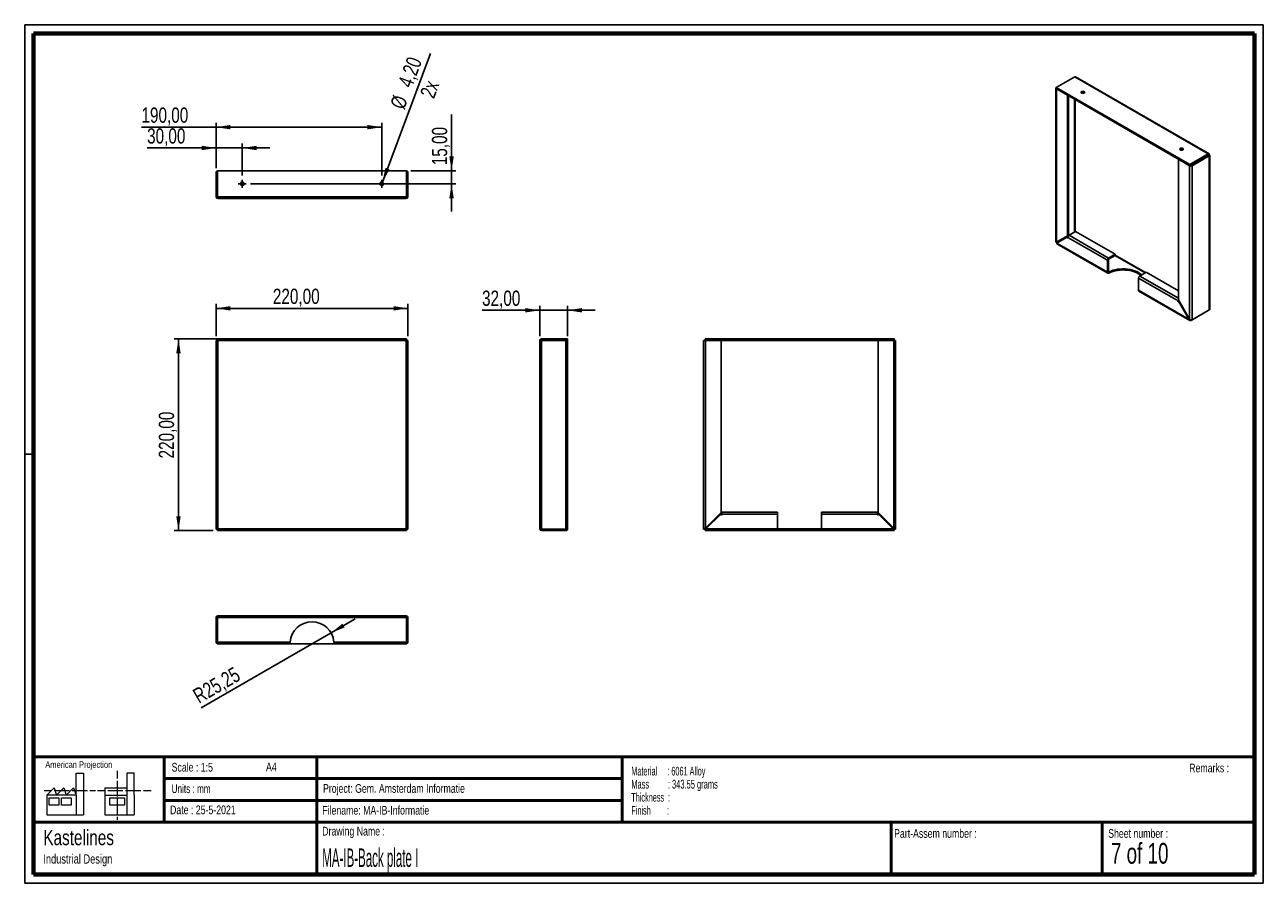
# Paper-space layout 'Sheet6' of a CAD drawing. Header units: millimetres. Extents: x 7 to 291, y 7 to 204.
import ezdxf

# ---------------------------------------------------------------- set-up
doc = ezdxf.new("R2010")
doc.units = ezdxf.units.MM
for name, color, linetype in [('BORDERS', 7, 'Continuous'), ('DRAWING', 7, 'Continuous'), ('TEXT_SHEET_FORMAT', 7, 'Continuous')]:
    doc.layers.add(name, color=color, linetype=linetype)
doc.styles.add('SLDTEXTSTYLE0', font='TXT', dxfattribs={"width": 0.7})
doc.styles.add('SLDTEXTSTYLE1', font='TXT', dxfattribs={"width": 0.75})
doc.styles.add('SLDTEXTSTYLE2', font='TXT', dxfattribs={"width": 0.678571})
doc.styles.add('SLDTEXTSTYLE5', font='TXT', dxfattribs={"width": 0.605})
doc.styles.add('SLDTEXTSTYLE6', font='TXT', dxfattribs={"width": 0.549})
doc.styles.add('SLDTEXTSTYLE7', font='TXT', dxfattribs={"width": 0.467045})
doc.styles.add('SLDTEXTSTYLE8', font='TXT', dxfattribs={"width": 0.562222})
doc.dimstyles.new('SLDDIMSTYLE13', dxfattribs={"dimtxt": 3.5, "dimasz": 3.302, "dimexe": 0, "dimexo": 0.0625, "dimgap": 0.875, "dimtad": 1, "dimlfac": 5, "dimrnd": 1e-09, "dimzin": 12, "dimdsep": 46, "dimtxsty": 'SLDTEXTSTYLE1', "dimsah": 1, "dimcen": 0.09, "dimadec": 0, "dimazin": 3, "dimtfac": 1, "dimtmove": 0, "dimatfit": 0, "dimfxl": 1, "dimfrac": 2, "dimtolj": 1, "dimtzin": 12, "dimarcsym": 0})
doc.dimstyles.new('SLDDIMSTYLE14', dxfattribs={"dimtxt": 3.5, "dimasz": 3.302, "dimexe": 0, "dimexo": 0.0625, "dimgap": 0.875, "dimtad": 1, "dimlfac": 5, "dimrnd": 1e-09, "dimzin": 12, "dimdsep": 46, "dimtxsty": 'SLDTEXTSTYLE1', "dimblk1": 'NONE', "dimsah": 1, "dimcen": 0, "dimadec": 0, "dimazin": 3, "dimtfac": 1, "dimtmove": 0, "dimatfit": 3, "dimldrblk": 'NONE', "dimfxl": 1, "dimfrac": 2, "dimtolj": 1, "dimtzin": 12, "dimarcsym": 0})
doc.dimstyles.new('SLDDIMSTYLE15', dxfattribs={"dimtxt": 3.5, "dimasz": 3.302, "dimexe": 0, "dimexo": 0.0625, "dimgap": 0.875, "dimtad": 1, "dimlfac": 5, "dimrnd": 1e-09, "dimzin": 12, "dimdsep": 46, "dimtxsty": 'SLDTEXTSTYLE1', "dimsah": 1, "dimcen": 0, "dimadec": 0, "dimazin": 3, "dimtfac": 1, "dimtofl": 0, "dimtmove": 1, "dimatfit": 3, "dimfxl": 1, "dimfrac": 2, "dimtolj": 1, "dimtzin": 12, "dimarcsym": 0})
doc.dimstyles.new('SLDDIMSTYLE8', dxfattribs={"dimtxt": 3.5, "dimasz": 3.302, "dimexe": 0, "dimexo": 0.0625, "dimgap": 0.875, "dimtad": 1, "dimlfac": 5, "dimrnd": 1e-09, "dimzin": 12, "dimdsep": 46, "dimtxsty": 'SLDTEXTSTYLE1', "dimsah": 1, "dimcen": 0.09, "dimadec": 0, "dimazin": 3, "dimtfac": 1, "dimtofl": 0, "dimtmove": 0, "dimatfit": 3, "dimfxl": 1, "dimfrac": 2, "dimtolj": 1, "dimtzin": 12, "dimarcsym": 0})

# ---------------------------------------------------------------- blocks, each defined once
blk = doc.blocks.new('SW_NOTE_0_20')
at = {"layer": 'TEXT_SHEET_FORMAT', "color": 0, "char_height": 2, "attachment_point": 1}
for s, insert, style in [('Material     : 6061 Alloy', (0, 2.58), 'SLDTEXTSTYLE5'), ('Mass         : 343.55 grams', (0, -0.42), 'SLDTEXTSTYLE8'), ('Thickness  :', (0, -3.42), 'SLDTEXTSTYLE5'), ('Finish        :', (0, -6.42), 'SLDTEXTSTYLE6')]:
    blk.add_mtext(s, dxfattribs=dict(at, insert=insert, style=style))
blk = doc.blocks.new('SW_NOTE_0_21')
at = {"layer": 'DRAWING', "color": 0, "attachment_point": 1, "style": 'SLDTEXTSTYLE1'}
for s, insert, char_height in [('Kastelines', (0, 4.51), 3.5), ('Industrial Design', (0, -1.09), 2.1167)]:
    blk.add_mtext(s, dxfattribs=dict(at, insert=insert, char_height=char_height))
blk = doc.blocks.new('_D_37')
at = {"layer": 'DRAWING', "color": 7}
for p, q in [((55.02, 131.7), (40.82, 131.7)), ((41.82, 87.7), (41.82, 131.7)), ((49.78, 87.7), (40.82, 87.7))]:
    blk.add_line(p, q, dxfattribs=at)
for points in [[(41.82, 131.7), (41.31, 128.4), (42.32, 128.4)], [(41.82, 87.7), (42.32, 91), (41.31, 91)]]:
    blk.add_solid(points, dxfattribs=at)
at = {"layer": 'DRAWING', "color": 7, "insert": (37.3, 104.27), "char_height": 3.5, "attachment_point": 1, "rotation": 90, "style": 'SLDTEXTSTYLE1'}
blk.add_mtext('220,00', dxfattribs=at)
blk = doc.blocks.new('_D_38')
at = {"layer": 'DRAWING', "color": 7}
for p, q in [((50.44, 132.36), (50.44, 139.71)), ((94.44, 132.36), (94.44, 139.71)), ((50.44, 138.71), (94.44, 138.71))]:
    blk.add_line(p, q, dxfattribs=at)
for points in [[(50.44, 138.71), (53.74, 138.2), (53.74, 139.22)], [(94.44, 138.71), (91.14, 139.22), (91.14, 138.2)]]:
    blk.add_solid(points, dxfattribs=at)
at = {"layer": 'DRAWING', "color": 7, "insert": (63.46, 143.22), "char_height": 3.5, "attachment_point": 1, "style": 'SLDTEXTSTYLE1'}
blk.add_mtext('220,00', dxfattribs=at)
blk = doc.blocks.new('_D_39')
at = {"layer": 'DRAWING', "color": 7}
for p, q in [((124.65, 132.3), (124.65, 139.26)), ((131.05, 132.36), (131.05, 139.26)), ((124.65, 138.26), (111.43, 138.26)), ((124.65, 138.26), (131.05, 138.26)), ((131.05, 138.26), (137.4, 138.26))]:
    blk.add_line(p, q, dxfattribs=at)
for points in [[(124.65, 138.26), (121.34, 138.77), (121.34, 137.76)], [(131.05, 138.26), (134.35, 137.76), (134.35, 138.77)]]:
    blk.add_solid(points, dxfattribs=at)
at = {"layer": 'DRAWING', "color": 7, "insert": (111.43, 142.78), "char_height": 3.5, "attachment_point": 1, "style": 'SLDTEXTSTYLE1'}
blk.add_mtext('32,00', dxfattribs=at)
blk = doc.blocks.new('_D_40')
at = {"layer": 'DRAWING', "color": 7}
for p, q in [((50.44, 170.88), (50.44, 176.51)), ((56.44, 169.2), (56.44, 176.51)), ((50.44, 175.51), (34.62, 175.51)), ((56.44, 175.51), (50.44, 175.51)), ((56.44, 175.51), (62.79, 175.51))]:
    blk.add_line(p, q, dxfattribs=at)
for points in [[(50.44, 175.51), (47.14, 176.01), (47.14, 175)], [(56.44, 175.51), (59.74, 175), (59.74, 176.01)]]:
    blk.add_solid(points, dxfattribs=at)
at = {"layer": 'DRAWING', "color": 7, "insert": (34.62, 180.02), "char_height": 3.5, "attachment_point": 1, "style": 'SLDTEXTSTYLE1'}
blk.add_mtext('30,00', dxfattribs=at)
blk = doc.blocks.new('_D_41')
at = {"layer": 'DRAWING', "color": 7}
for p, q in [((50.44, 180.28), (33.33, 180.28)), ((50.44, 170.88), (50.44, 181.28)), ((50.44, 180.28), (88.44, 180.28)), ((88.44, 169.2), (88.44, 181.28))]:
    blk.add_line(p, q, dxfattribs=at)
for points in [[(50.44, 180.28), (53.74, 179.78), (53.74, 180.79)], [(88.44, 180.28), (85.14, 180.79), (85.14, 179.78)]]:
    blk.add_solid(points, dxfattribs=at)
at = {"layer": 'DRAWING', "color": 7, "insert": (33.33, 184.8), "char_height": 3.5, "attachment_point": 1, "style": 'SLDTEXTSTYLE1'}
blk.add_mtext('190,00', dxfattribs=at)
blk = doc.blocks.new('_D_42')
at = {"layer": 'DRAWING', "color": 7}
for p, q in [((104.44, 170.28), (104.44, 183.19)), ((95.11, 170.28), (105.44, 170.28)), ((104.44, 167.28), (104.44, 170.28)), ((58.36, 167.28), (105.44, 167.28)), ((104.44, 167.28), (104.44, 160.93))]:
    blk.add_line(p, q, dxfattribs=at)
for points in [[(104.44, 170.28), (104.95, 173.59), (103.93, 173.59)], [(104.44, 167.28), (103.93, 163.98), (104.95, 163.98)]]:
    blk.add_solid(points, dxfattribs=at)
at = {"layer": 'DRAWING', "color": 7, "insert": (99.93, 171.55), "char_height": 3.5, "attachment_point": 1, "rotation": 90, "style": 'SLDTEXTSTYLE1'}
blk.add_mtext('15,00', dxfattribs=at)
blk = doc.blocks.new('_D_43')
at = {"layer": 'DRAWING', "color": 7}
for q in [(99.62, 197.16), (88.29, 166.89)]:
    blk.add_line((88.59, 167.68), q, dxfattribs=at)
blk.add_solid([(88.59, 167.68), (90.22, 170.59), (89.27, 170.95)], dxfattribs=at)
at = {"layer": 'DRAWING', "color": 7, "char_height": 3.5, "attachment_point": 1, "rotation": 69.4815, "style": 'SLDTEXTSTYLE1'}
for s, insert in [('4,20', (92.05, 190.33)), ('2x', (97.12, 187.87)), ('%%c', (90.25, 185.36))]:
    blk.add_mtext(s, dxfattribs=dict(at, insert=insert))
blk = doc.blocks.new('_None')
blk = doc.blocks.new('SW_CENTERMARKSYMBOL_21')
at = {"layer": 'DRAWING', "color": 0}
for p, q in [((-0.5, 0), (-0.92, 0)), ((0, 0), (-0.5, 0)), ((0, 0.5), (0, 0.92)), ((0, 0), (0, 0.5)), ((0, 0), (0, -0.5)), ((0, 0), (0.5, 0)), ((0.5, 0), (0.92, 0)), ((0, -0.5), (0, -0.92))]:
    blk.add_line(p, q, dxfattribs=at)
blk = doc.blocks.new('SW_CENTERMARKSYMBOL_22')
at = {"layer": 'DRAWING', "color": 0}
for p, q in [((-0.5, 0), (-0.92, 0)), ((0, 0), (-0.5, 0)), ((0, 0.5), (0, 0.92)), ((0, 0), (0, 0.5)), ((0, 0), (0, -0.5)), ((0, 0), (0.5, 0)), ((0.5, 0), (0.92, 0)), ((0, -0.5), (0, -0.92))]:
    blk.add_line(p, q, dxfattribs=at)
blk = doc.blocks.new('_D_44')
at = {"layer": 'DRAWING', "color": 7}
for q in [(82.31, 67.43), (47.02, 47.03)]:
    blk.add_line((76.82, 64.26), q, dxfattribs=at)
blk.add_solid([(76.82, 64.26), (79.93, 65.47), (79.42, 66.35)], dxfattribs=at)
at = {"layer": 'DRAWING', "color": 7, "insert": (44.76, 50.94), "char_height": 3.5, "attachment_point": 1, "rotation": 30, "style": 'SLDTEXTSTYLE1'}
blk.add_mtext('R25,25', dxfattribs=at)

psp = doc.layouts.new('Sheet6')

# ---------------------------------------------------------------- linework, layer by layer
at = {"color": 7, "linetype": 'Continuous', "lineweight": 25}
for p, q in [((243.0886, 189.3691), (247.3312, 191.8184)), ((247.3312, 191.8184), (277.9697, 174.1312)), ((278.1563, 174.1587), (247.5446, 191.8304)), ((243.0171, 189.2322), (243.0171, 153.9362)), ((243.0886, 189.3691), (273.727, 171.6819)), ((243.0886, 189.3691), (243.0886, 189.1242)), ((243.0886, 189.1242), (273.727, 171.437)), ((243.1593, 189.0834), (243.1343, 189.0689)), ((243.1343, 153.857), (243.1343, 189.0689)), ((245.6799, 187.5994), (243.1343, 189.0689)), ((245.6799, 187.5994), (245.7049, 187.6138)), ((245.6799, 155.3271), (245.6799, 187.5994)), ((245.892, 155.4495), (245.892, 187.5058)), ((247.3062, 156.1983), (247.3062, 186.6894)), ((247.4477, 156.2799), (247.4477, 186.6077)), ((277.9697, 174.1312), (273.727, 171.6819)), ((277.9697, 173.8862), (273.727, 171.437)), ((274.0349, 171.557), (277.9947, 173.8429)), ((274.247, 171.4345), (278.2068, 173.7204)), ((277.9697, 174.1312), (277.9697, 173.8862)), ((277.9697, 173.8862), (277.9947, 173.8718)), ((278.2068, 173.9942), (277.9947, 173.8718)), ((277.9947, 173.8718), (277.9947, 173.8429)), ((278.2068, 173.7204), (277.9947, 173.8429)), ((278.2068, 173.7204), (278.2068, 138.3403)), ((278.324, 138.5191), (278.324, 173.8683)), ((271.1357, 172.904), (271.1607, 172.9185)), ((271.1357, 172.904), (271.1357, 140.6317)), ((273.6813, 171.4345), (271.1357, 172.904)), ((273.7063, 171.4489), (273.6813, 171.4345)), ((273.6813, 171.4345), (273.6813, 136.2226)), ((273.727, 171.6819), (273.727, 171.437)), ((274.0349, 171.557), (274.247, 171.4345)), ((274.247, 171.4345), (274.247, 136.0544)), ((50.7417, 169.8834), (50.4417, 169.8834)), ((50.4417, 169.8834), (50.4417, 164.2834)), ((50.7417, 169.8834), (50.7417, 164.2834)), ((50.777, 164.2834), (50.777, 170.2834)), ((94.1063, 170.2834), (50.777, 170.2834)), ((94.1063, 170.2834), (94.1063, 164.2834)), ((94.1417, 169.8834), (94.4417, 169.8834)), ((94.1417, 164.2834), (94.1417, 169.8834)), ((94.4417, 164.2834), (94.4417, 169.8834)), ((50.4417, 164.2834), (50.7417, 164.2834)), ((94.1063, 164.2834), (50.777, 164.2834)), ((94.0417, 163.8834), (50.8417, 163.8834)), ((94.4417, 164.2834), (94.1417, 164.2834)), ((246.0627, 155.4804), (247.5477, 156.3377)), ((247.5477, 156.3377), (256.6047, 151.1092)), ((245.6799, 155.3271), (243.1343, 153.857)), ((243.1343, 153.857), (243.3464, 153.9795)), ((243.2343, 153.6838), (245.6738, 155.0926)), ((254.8369, 146.9858), (243.2343, 153.6838)), ((243.2443, 153.5428), (254.9209, 146.802)), ((243.3464, 153.8929), (243.3096, 153.9141)), ((245.892, 155.4495), (243.3464, 153.9795)), ((243.3464, 153.8929), (245.9665, 155.4054)), ((243.3464, 153.8929), (243.3464, 153.9795)), ((245.8801, 155.2978), (243.3714, 153.8496)), ((243.4464, 153.8063), (243.3714, 153.8496)), ((243.3714, 153.8496), (243.3714, 153.8071)), ((245.8178, 155.1757), (245.6738, 155.0926)), ((245.6738, 155.0926), (245.6738, 154.9293)), ((245.7799, 154.9905), (245.6738, 154.9293)), ((245.892, 155.4495), (245.6799, 155.3271)), ((254.8369, 149.762), (245.7799, 154.9905)), ((245.7799, 154.8681), (245.7799, 154.9905)), ((246.0627, 155.4804), (255.1198, 150.2519)), ((256.6047, 151.1092), (255.1198, 150.2519)), ((256.6047, 150.8642), (255.1198, 150.007)), ((263.4632, 146.8228), (256.5336, 150.8231)), ((256.6047, 151.1092), (256.6047, 150.8642)), ((263.6046, 146.9044), (256.6047, 150.9454)), ((255.0491, 149.8845), (254.8369, 149.762)), ((254.8369, 146.9858), (254.8369, 149.762)), ((255.0491, 147.1083), (255.0491, 149.8845)), ((255.1198, 150.007), (255.1198, 150.2519)), ((254.8369, 146.9858), (255.0491, 147.1083)), ((255.131, 147.0609), (255.0491, 147.1082)), ((255.131, 147.0609), (255.131, 146.816)), ((261.9787, 145.6392), (261.9787, 142.8629)), ((271.0357, 140.4107), (261.9787, 145.6392)), ((262.2615, 146.1291), (263.7465, 146.9863)), ((271.1357, 141.0061), (262.2615, 146.1291)), ((263.7465, 146.9863), (271.1357, 142.7206)), ((273.5813, 136.1649), (261.9787, 142.8629)), ((262.0605, 142.6804), (273.737, 135.9397)), ((271.2065, 140.5092), (271.0357, 140.4107)), ((271.0357, 140.4107), (271.0357, 140.2882)), ((271.1418, 140.3494), (271.0357, 140.2882)), ((273.6813, 136.2226), (271.1357, 140.6317)), ((271.2418, 140.448), (271.1418, 140.3903)), ((271.1418, 140.3903), (273.5813, 136.1649)), ((271.1418, 140.2269), (271.1418, 140.3903)), ((274.0099, 135.9174), (277.9697, 138.2034)), ((278.2068, 138.3403), (274.247, 136.0544)), ((277.9697, 138.2034), (277.9697, 138.2034)), ((273.5813, 136.1649), (273.6813, 136.2226)), ((274.0099, 136.0608), (274.0099, 135.9174)), ((50.4417, 131.3642), (50.4417, 88.0349)), ((50.4417, 131.3642), (50.8417, 131.2995)), ((50.4417, 131.3642), (50.7417, 131.3642)), ((50.7417, 131.3642), (50.8417, 131.2995)), ((50.7999, 131.3642), (50.7417, 131.3642)), ((50.8417, 131.2995), (50.777, 131.6995)), ((94.1063, 131.6995), (50.777, 131.6995)), ((50.777, 131.6995), (50.777, 131.3995)), ((50.8417, 131.2995), (50.777, 131.3995)), ((94.0417, 131.2995), (50.8417, 131.2995)), ((50.8417, 131.2995), (50.8417, 88.0995)), ((94.1063, 131.6995), (94.0417, 131.2995)), ((94.1063, 131.3995), (94.0417, 131.2995)), ((94.0417, 131.2995), (94.1417, 131.3642)), ((94.0417, 131.2995), (94.4417, 131.3642)), ((94.0417, 88.0995), (94.0417, 131.2995)), ((94.1417, 131.3642), (94.0835, 131.3642)), ((94.1063, 131.6995), (94.1063, 131.3995)), ((94.4417, 131.3642), (94.1417, 131.3642)), ((94.4417, 88.0349), (94.4417, 131.3642)), ((124.6468, 88.0995), (124.6468, 131.2995)), ((125.0468, 131.6995), (125.0468, 131.3995)), ((131.0468, 131.6995), (125.0468, 131.6995)), ((131.0468, 131.3995), (125.0468, 131.3995)), ((125.0468, 88.0349), (125.0468, 131.3642)), ((125.0468, 131.3642), (130.6468, 131.3642)), ((130.6468, 88.0349), (130.6468, 131.3642)), ((130.6468, 131.3642), (131.0468, 131.3642)), ((131.0468, 131.6995), (131.0468, 131.3995)), ((131.0468, 88.241), (131.0468, 131.3642)), ((162.2412, 88.0349), (162.2412, 131.3642)), ((162.2412, 131.3642), (162.6412, 131.3642)), ((162.5766, 131.6995), (162.5766, 131.3995)), ((162.5766, 131.6995), (205.9059, 131.6995)), ((162.5766, 131.3995), (205.9059, 131.3995)), ((162.5766, 131.3995), (162.5994, 131.3642)), ((162.6412, 88.241), (162.6412, 131.3642)), ((166.2412, 131.3642), (162.6412, 131.3642)), ((166.2412, 91.841), (166.2412, 131.3642)), ((166.2412, 131.2995), (202.2412, 131.2995)), ((202.2412, 131.3642), (202.2412, 91.841)), ((205.8412, 131.3642), (202.2412, 131.3642)), ((205.8412, 131.3642), (205.8412, 88.241)), ((205.8412, 131.3642), (206.2412, 131.3642)), ((205.883, 131.3642), (205.9059, 131.3995)), ((205.9059, 131.6995), (205.9059, 131.3995)), ((206.2412, 131.3642), (206.2412, 88.0349)), ((166.2412, 91.841), (162.6412, 88.241)), ((162.7826, 88.0995), (166.2326, 91.5495)), ((166.2326, 91.5495), (166.2326, 91.3495)), ((166.3826, 91.4995), (166.3826, 91.8995)), ((166.3826, 91.8995), (179.1912, 91.8995)), ((166.3826, 91.3495), (166.3826, 91.4995)), ((179.1912, 91.4995), (166.3826, 91.4995)), ((179.1912, 91.8995), (179.1912, 91.4995)), ((179.1912, 88.0995), (179.1912, 91.4995)), ((189.2912, 91.4995), (189.2912, 91.8995)), ((202.0998, 91.8995), (189.2912, 91.8995)), ((189.2912, 91.4995), (189.2912, 88.0995)), ((202.0998, 91.4995), (189.2912, 91.4995)), ((202.0998, 91.8995), (202.0998, 91.4995)), ((202.0998, 91.4995), (202.0998, 91.3495)), ((205.8412, 88.241), (202.2412, 91.841)), ((202.2498, 91.5495), (205.6998, 88.0995)), ((202.2498, 91.3495), (202.2498, 91.5495)), ((50.8417, 88.0995), (50.4417, 88.0349)), ((50.8417, 88.0995), (50.7417, 88.0349)), ((50.777, 87.9995), (50.8417, 88.0995)), ((50.777, 87.6995), (50.8417, 88.0995)), ((50.8417, 88.0995), (94.0417, 88.0995)), ((94.0417, 88.0995), (94.1063, 87.9995)), ((94.0417, 88.0995), (94.1063, 87.6995)), ((94.1417, 88.0349), (94.0417, 88.0995)), ((94.4417, 88.0349), (94.0417, 88.0995)), ((131.0468, 88.0995), (130.836, 88.0995)), ((131.0468, 88.0995), (131.0468, 88.241)), ((162.5412, 88.0349), (162.6412, 88.0995)), ((162.6412, 88.0995), (162.5766, 87.9995)), ((162.6412, 88.0995), (162.6412, 88.241)), ((162.7826, 88.0995), (162.6412, 88.0995)), ((179.1912, 88.0995), (162.7826, 88.0995)), ((189.2912, 88.0995), (179.1912, 88.0995)), ((205.6998, 88.0995), (189.2912, 88.0995)), ((205.8412, 88.0995), (205.6998, 88.0995)), ((205.8412, 88.241), (205.8412, 88.0995)), ((205.9059, 87.9995), (205.8412, 88.0995)), ((205.8412, 88.0995), (205.9412, 88.0349)), ((50.4417, 88.0349), (50.7417, 88.0349)), ((50.777, 87.6995), (50.777, 87.9995)), ((50.777, 87.6995), (94.1063, 87.6995)), ((94.1063, 87.6995), (94.1063, 87.9995)), ((94.4417, 88.0349), (94.1417, 88.0349)), ((130.6468, 88.0349), (125.0468, 88.0349)), ((125.0468, 87.6995), (125.0468, 87.9995)), ((125.0468, 87.9995), (130.6468, 87.9995)), ((125.0468, 87.6995), (130.6468, 87.6995)), ((130.6468, 87.9995), (130.6468, 87.6995)), ((162.5412, 88.0349), (162.2412, 88.0349)), ((162.5766, 87.9995), (162.5766, 87.6995)), ((179.2071, 87.6995), (162.5766, 87.6995)), ((179.2071, 87.9995), (179.2071, 87.6995)), ((189.2754, 87.9995), (179.2071, 87.9995)), ((189.2754, 87.6995), (179.2071, 87.6995)), ((189.2754, 87.9995), (189.2754, 87.6995)), ((205.9059, 87.6995), (189.2754, 87.6995)), ((205.9059, 87.9995), (205.9059, 87.6995)), ((205.9412, 88.0349), (206.2412, 88.0349)), ((50.4417, 67.7303), (50.7417, 67.7303)), ((50.4417, 67.7303), (50.4417, 62.1303)), ((50.7417, 67.7303), (50.7417, 62.1303)), ((50.777, 62.1303), (50.777, 67.7303)), ((50.777, 67.7303), (94.1063, 67.7303)), ((50.8417, 68.1303), (94.0417, 68.1303)), ((94.1063, 67.7303), (94.1063, 62.1303)), ((94.4417, 67.7303), (94.1417, 67.7303)), ((94.1417, 62.1303), (94.1417, 67.7303)), ((94.4417, 62.1303), (94.4417, 67.7303)), ((50.7417, 62.1303), (50.4417, 62.1303)), ((50.777, 62.1303), (67.4076, 62.1303)), ((50.8417, 61.7303), (50.777, 61.7303)), ((50.8417, 61.7303), (50.8417, 61.9411)), ((50.8417, 61.7303), (50.9831, 61.7303)), ((50.9831, 61.7303), (67.3917, 61.7303)), ((77.4917, 61.7303), (67.3917, 61.7303)), ((77.4758, 62.1303), (94.1063, 62.1303)), ((77.4917, 61.7303), (93.9003, 61.7303)), ((93.9003, 61.7303), (94.0417, 61.7303)), ((94.0417, 61.7303), (94.0417, 61.9439)), ((94.1063, 61.7303), (94.0417, 61.7303)), ((94.1417, 62.1303), (94.4417, 62.1303))]:
    psp.add_line(p, q, dxfattribs=at)
at = {"color": 7, "linetype": 'Continuous', "lineweight": 25, "flags": 128}
for points in [[(243.0886, 189.3639), (243.0846, 189.3605), (243.0476, 189.3206), (243.0248, 189.2773), (243.0171, 189.2322), (243.0248, 189.1872), (243.0476, 189.1438), (243.0846, 189.1039), (243.1343, 189.0689)], [(248.9184, 188.11), (249.0547, 188.0574), (249.2154, 188.039), (249.3762, 188.0574), (249.5124, 188.11), (249.6035, 188.1886), (249.6354, 188.2814), (249.6035, 188.3742), (249.5124, 188.4529), (249.3762, 188.5054), (249.2154, 188.5239), (249.0547, 188.5054), (248.9184, 188.4529), (248.8274, 188.3742), (248.7954, 188.2814), (248.8274, 188.1886), (248.9184, 188.11)], [(272.1398, 175.3903), (272.0036, 175.4429), (271.8428, 175.4614), (271.6821, 175.4429), (271.5459, 175.3903), (271.4548, 175.3117), (271.4228, 175.2189), (271.4548, 175.1261), (271.5459, 175.0474), (271.6821, 174.9949), (271.8428, 174.9764), (272.0036, 174.9949), (272.1398, 175.0474), (272.2309, 175.1261), (272.2628, 175.2189), (272.2309, 175.3117), (272.1398, 175.3903)], [(245.6738, 154.9293), (245.6779, 154.9035), (245.6894, 154.877), (245.7066, 154.8538), (245.7269, 154.8374), (245.7472, 154.8304), (245.7644, 154.8337), (245.7759, 154.847), (245.7799, 154.8681)], [(262.6977, 146.3809), (262.6973, 146.3812), (262.364, 146.6546), (261.9787, 146.9041), (261.5464, 147.1266), (261.0729, 147.319), (260.5643, 147.4788), (260.0274, 147.604), (259.4691, 147.6929), (258.897, 147.7443), (258.3183, 147.7576), (257.7409, 147.7325), (257.1722, 147.6694), (256.6198, 147.5692), (256.0909, 147.4331), (255.5924, 147.2629), (255.131, 147.0609)], [(262.5284, 146.2831), (262.364, 146.4096), (261.9787, 146.6592), (261.5464, 146.8816), (261.0729, 147.074), (260.5643, 147.2339), (260.0274, 147.3591), (259.4691, 147.4479), (258.897, 147.4993), (258.3183, 147.5126), (257.7409, 147.4875), (257.1722, 147.4244), (256.6198, 147.3242), (256.0909, 147.1881), (255.5924, 147.018), (255.131, 146.816)], [(271.0357, 140.2882), (271.0398, 140.2624), (271.0513, 140.2359), (271.0685, 140.2127), (271.0888, 140.1963), (271.1091, 140.1893), (271.1263, 140.1926), (271.1378, 140.2058), (271.1418, 140.2269)]]:
    psp.add_lwpolyline(points, dxfattribs=at)
at = {"color": 7, "linetype": 'Continuous', "lineweight": 25}
for centre in [(56.4417, 167.2834), (88.4417, 167.2834)]:
    psp.add_circle(centre, 0.42, dxfattribs=at)
for centre, radius, start, end in [((249.2154, 187.7188), 0.5702, 50.530051, 129.469949), ((271.8428, 174.6562), 0.5702, 50.530051, 129.469949), ((273.9642, 171.9804), 0.6148, 242.609672, 297.390328), ((273.9637, 171.6947), 0.155, 252.562062, 297.316333), ((50.8417, 169.8834), 0.4, 99.300455, 180), ((50.8417, 169.8834), 0.1, 130.274224, 180), ((94.0417, 169.8834), 0.4, 0, 80.699545), ((94.0417, 169.8834), 0.1, 0, 49.725776), ((50.8417, 164.2834), 0.4, 180, 270), ((50.8417, 164.2834), 0.1, 180, 230.635108), ((94.0417, 164.2834), 0.4, 270, 0), ((94.0417, 164.2834), 0.1, 309.364892, 0), ((246.394, 154.9626), 0.6147, 122.605478, 177.394522), ((255.451, 149.7341), 0.6147, 122.605478, 177.394522), ((255.2026, 149.8775), 0.1537, 122.605478, 177.394522), ((262.5928, 145.6112), 0.6147, 122.605478, 177.394522), ((271.6272, 140.3877), 0.5919, 146.128552, 177.778793), ((125.0468, 131.2995), 0.4, 90, 180), ((125.0468, 131.2995), 0.1, 90, 140.635108), ((166.3076, 91.3495), 0.075, 180, 0), ((202.1748, 91.3495), 0.075, 180, 0), ((125.0468, 88.0995), 0.4, 180, 270), ((125.0468, 88.0995), 0.1, 219.364892, 270), ((50.8417, 67.7303), 0.4, 90, 180), ((50.8417, 67.7303), 0.1, 129.364892, 180), ((72.4417, 61.7303), 5.05, 4.543038, 175.456962), ((94.0417, 67.7303), 0.4, 360, 90), ((94.0417, 67.7303), 0.1, 360, 50.635108)]:
    psp.add_arc(centre, radius, start, end, dxfattribs=at)
for centre, major_axis, ratio, start_param, end_param in [((247.3769, 191.4654), (0.1411, 0.3776), 0.66035732, 6.17302891, 6.95834581), ((277.924, 173.8309), (0.2416, 0.3216), 0.47866044, 5.55577573, 7.12657206), ((277.924, 173.8309), (0.0833, 0.0671), 0.17840248, 5.56670171, 7.13749804), ((277.924, 173.8309), (0.0998, 0.0386), 0.17826878, 5.42884677, 6.99964309), ((277.924, 173.8309), (0.3993, 0.0485), 0.47855338, 5.43973809, 7.01053441), ((50.8417, 164.2834), (0, 0.4), 0.16161165, 1.57079633, 3.14159265), ((94.0417, 164.2834), (0, 0.4), 0.16161165, 3.14159265, 4.71238898), ((277.924, 138.5564), (0.3976, -0.0666), 0.66028173, 5.60791091, 6.39330907), ((125.0468, 131.2995), (0.4, 0), 0.16161165, 1.57079633, 3.14159265), ((125.0468, 88.0995), (0.4, 0), 0.16161165, 3.14159265, 4.71238898), ((50.8417, 67.7303), (0, 0.4), 0.16161165, 0, 1.57079633), ((94.0417, 67.7303), (0, 0.4), 0.16161165, 4.71238898, 6.28318531)]:
    psp.add_ellipse(centre, major_axis=major_axis, ratio=ratio, start_param=start_param, end_param=end_param, dxfattribs=at)
for points, knots in [([(243.1343, 153.857), (243.1043, 153.866), (243.0453, 153.8836), (243.0121, 153.9166), (243.0197, 153.9335), (243.0208, 153.936)], [0, 0, 0, 0, 0.467079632, 0.919578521, 1, 1, 1, 1]), ([(243.2463, 153.5458), (243.2368, 153.5535), (243.2156, 153.5704), (243.2175, 153.6282), (243.2306, 153.6716), (243.2343, 153.6838)], [0, 0, 0, 0, 0.37147859, 0.82312566, 1, 1, 1, 1]), ([(243.3464, 153.9795), (243.3371, 153.9708), (243.3298, 153.9632), (243.3198, 153.9492), (243.3172, 153.9427), (243.3171, 153.9234), (243.3278, 153.9104), (243.3464, 153.8929)], [0, 0, 0, 0, 0.25, 0.25, 0.5, 0.5, 1, 1, 1, 1]), ([(243.3714, 153.8071), (243.3693, 153.7936), (243.3652, 153.7665), (243.3672, 153.7605), (243.3683, 153.7575)], [0, 0, 0, 0, 0.50007852, 1, 1, 1, 1]), ([(243.3714, 153.8496), (243.3743, 153.8371), (243.3772, 153.827), (243.3844, 153.8114), (243.3887, 153.8058), (243.4054, 153.7962), (243.4219, 153.7989), (243.4464, 153.8063)], [0, 0, 0, 0, 0.25, 0.25, 0.5, 0.5, 1, 1, 1, 1]), ([(254.8369, 146.9858), (254.8369, 146.9426), (254.844, 146.9052), (254.8656, 146.8576), (254.8744, 146.8438), (254.8951, 146.82), (254.9072, 146.8099), (254.934, 146.7944), (254.9487, 146.7889), (254.9805, 146.7822), (254.9978, 146.7812), (255.0514, 146.7848), (255.0907, 146.7962), (255.131, 146.816)], [0, 0, 0, 0, 0.25, 0.25, 0.375, 0.375, 0.5, 0.5, 0.625, 0.625, 0.75, 0.75, 1, 1, 1, 1]), ([(255.0491, 147.1083), (255.0491, 147.0865), (255.0566, 147.0698), (255.0856, 147.0536), (255.1073, 147.0539), (255.131, 147.0609)], [0, 0, 0, 0, 0.5, 0.5, 1, 1, 1, 1]), ([(262.0622, 142.683), (262.0448, 142.6952), (262.0064, 142.7219), (261.9821, 142.7919), (261.9796, 142.8451), (261.9787, 142.8629)], [0, 0, 0, 0, 0.35632989, 0.78495505, 1, 1, 1, 1]), ([(273.5813, 136.1649), (273.5936, 136.1147), (273.6128, 136.0699), (273.6524, 136.0121), (273.6672, 135.9949), (273.6997, 135.9643), (273.7177, 135.9508), (273.7561, 135.9287), (273.7763, 135.9199), (273.8191, 135.9069), (273.8419, 135.9027), (273.9112, 135.8972), (273.9603, 135.9029), (274.0099, 135.9174)], [0, 0, 0, 0, 0.25, 0.25, 0.375, 0.375, 0.5, 0.5, 0.625, 0.625, 0.75, 0.75, 1, 1, 1, 1]), ([(274.247, 136.0544), (274.2096, 136.047), (274.1659, 136.0439), (274.093, 136.0476), (274.0681, 136.0502), (274.0169, 136.0583), (273.9905, 136.0638), (273.9381, 136.0778), (273.9122, 136.0863), (273.8609, 136.1061), (273.8354, 136.1176), (273.7631, 136.1559), (273.7187, 136.1869), (273.6813, 136.2226)], [0, 0, 0, 0, 0.25, 0.25, 0.375, 0.375, 0.5, 0.5, 0.625, 0.625, 0.75, 0.75, 1, 1, 1, 1]), ([(131.0468, 88.241), (131.0468, 88.2236), (131.0365, 88.2067), (131.0063, 88.1808), (130.994, 88.1723), (130.9651, 88.1552), (130.9482, 88.1466), (130.9112, 88.1294), (130.8911, 88.1209), (130.8477, 88.1037), (130.8242, 88.0951), (130.7518, 88.0694), (130.6996, 88.0522), (130.6468, 88.0349)], [0, 0, 0, 0, 0.25, 0.25, 0.375, 0.375, 0.5, 0.5, 0.625, 0.625, 0.75, 0.75, 1, 1, 1, 1]), ([(130.6468, 87.6995), (130.6996, 87.6995), (130.7511, 87.7098), (130.8241, 87.74), (130.8471, 87.7523), (130.8904, 87.7812), (130.911, 87.7981), (130.948, 87.8351), (130.9646, 87.8552), (130.9936, 87.8986), (131.0062, 87.9221), (131.0362, 87.9945), (131.0468, 88.0467), (131.0468, 88.0995)], [0, 0, 0, 0, 0.25, 0.25, 0.375, 0.375, 0.5, 0.5, 0.625, 0.625, 0.75, 0.75, 1, 1, 1, 1]), ([(162.6412, 88.241), (162.5884, 88.2236), (162.5369, 88.2067), (162.4639, 88.1808), (162.4409, 88.1723), (162.3976, 88.1552), (162.377, 88.1466), (162.34, 88.1294), (162.3234, 88.1209), (162.2943, 88.1037), (162.2818, 88.0951), (162.2518, 88.0694), (162.2412, 88.0522), (162.2412, 88.0349)], [0, 0, 0, 0, 0.25, 0.25, 0.375, 0.375, 0.5, 0.5, 0.625, 0.625, 0.75, 0.75, 1, 1, 1, 1]), ([(162.6412, 88.241), (162.628, 88.2236), (162.6151, 88.2067), (162.591, 88.1724), (162.5798, 88.1551), (162.5521, 88.1038), (162.5412, 88.0695), (162.5412, 88.0349)], [0, 0, 0, 0, 0.25, 0.25, 0.5, 0.5, 1, 1, 1, 1]), ([(162.5766, 87.6995), (162.5939, 87.6995), (162.6108, 87.7098), (162.6367, 87.74), (162.6452, 87.7523), (162.6623, 87.7812), (162.671, 87.7981), (162.6882, 87.8351), (162.6967, 87.8552), (162.7138, 87.8986), (162.7225, 87.9221), (162.7482, 87.9945), (162.7653, 88.0467), (162.7826, 88.0995)], [0, 0, 0, 0, 0.25, 0.25, 0.375, 0.375, 0.5, 0.5, 0.625, 0.625, 0.75, 0.75, 1, 1, 1, 1]), ([(162.5766, 87.9995), (162.5939, 87.9995), (162.6109, 88.0021), (162.6451, 88.0121), (162.6625, 88.0196), (162.7137, 88.0472), (162.748, 88.0731), (162.7826, 88.0995)], [0, 0, 0, 0, 0.25, 0.25, 0.5, 0.5, 1, 1, 1, 1]), ([(179.1912, 88.0995), (179.1912, 88.0466), (179.1912, 87.9957), (179.1914, 87.9224), (179.1915, 87.8994), (179.1919, 87.856), (179.1922, 87.8354), (179.193, 87.7983), (179.1936, 87.7817), (179.1951, 87.7526), (179.1961, 87.7401), (179.1996, 87.7101), (179.2029, 87.6995), (179.2071, 87.6995)], [0, 0, 0, 0, 0.25, 0.25, 0.375, 0.375, 0.5, 0.5, 0.625, 0.625, 0.75, 0.75, 1, 1, 1, 1]), ([(179.1913, 88.0803), (179.1913, 88.0756), (179.1913, 88.0598), (179.1916, 88.036), (179.1941, 88.0135), (179.1993, 88.0014), (179.2048, 88.0001), (179.2071, 87.9995)], [0, 0, 0, 0, 0.101455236, 0.343801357, 0.585071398, 0.822383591, 1, 1, 1, 1]), ([(189.2754, 87.6995), (189.2795, 87.6995), (189.2828, 87.7096), (189.2863, 87.7398), (189.2873, 87.7521), (189.2888, 87.781), (189.2894, 87.7978), (189.2903, 87.8348), (189.2906, 87.8549), (189.291, 87.8984), (189.2911, 87.9219), (189.2913, 87.9942), (189.2912, 88.0466), (189.2912, 88.0995)], [0, 0, 0, 0, 0.25, 0.25, 0.375, 0.375, 0.5, 0.5, 0.625, 0.625, 0.75, 0.75, 1, 1, 1, 1]), ([(189.2754, 87.9995), (189.2785, 88.0005), (189.2847, 88.0026), (189.2893, 88.019), (189.291, 88.0437), (189.2912, 88.0656), (189.2912, 88.0783), (189.2912, 88.08)], [0, 0, 0, 0, 0.24295756, 0.48627028, 0.72295385, 0.96153968, 1, 1, 1, 1]), ([(205.6998, 88.0995), (205.7171, 88.0467), (205.734, 87.9952), (205.7599, 87.9222), (205.7684, 87.8992), (205.7855, 87.8559), (205.7942, 87.8353), (205.8114, 87.7983), (205.8199, 87.7817), (205.837, 87.7527), (205.8457, 87.7401), (205.8714, 87.7101), (205.8885, 87.6995), (205.9059, 87.6995)], [0, 0, 0, 0, 0.25, 0.25, 0.375, 0.375, 0.5, 0.5, 0.625, 0.625, 0.75, 0.75, 1, 1, 1, 1]), ([(205.6998, 88.0995), (205.7171, 88.0863), (205.7341, 88.0734), (205.7683, 88.0493), (205.7857, 88.0381), (205.8369, 88.0104), (205.8712, 87.9995), (205.9059, 87.9995)], [0, 0, 0, 0, 0.25, 0.25, 0.5, 0.5, 1, 1, 1, 1]), ([(206.2412, 88.0349), (206.2412, 88.0522), (206.2309, 88.0691), (206.2008, 88.095), (206.1884, 88.1035), (206.1595, 88.1206), (206.1427, 88.1293), (206.1057, 88.1465), (206.0855, 88.155), (206.0421, 88.1721), (206.0186, 88.1808), (205.9463, 88.2065), (205.8941, 88.2236), (205.8412, 88.241)], [0, 0, 0, 0, 0.25, 0.25, 0.375, 0.375, 0.5, 0.5, 0.625, 0.625, 0.75, 0.75, 1, 1, 1, 1]), ([(205.9412, 88.0349), (205.9412, 88.0522), (205.9386, 88.0692), (205.9287, 88.1034), (205.9212, 88.1208), (205.8936, 88.172), (205.8676, 88.2063), (205.8412, 88.241)], [0, 0, 0, 0, 0.25, 0.25, 0.5, 0.5, 1, 1, 1, 1]), ([(50.4417, 62.1303), (50.4417, 62.0774), (50.452, 62.0259), (50.4822, 61.953), (50.4945, 61.93), (50.5234, 61.8866), (50.5402, 61.866), (50.5773, 61.829), (50.5974, 61.8124), (50.6408, 61.7834), (50.6643, 61.7708), (50.7366, 61.7408), (50.7889, 61.7303), (50.8417, 61.7303)], [0, 0, 0, 0, 0.25, 0.25, 0.375, 0.375, 0.5, 0.5, 0.625, 0.625, 0.75, 0.75, 1, 1, 1, 1]), ([(50.9831, 61.7303), (50.9658, 61.7303), (50.9489, 61.7405), (50.923, 61.7707), (50.9145, 61.783), (50.8974, 61.812), (50.8887, 61.8288), (50.8715, 61.8658), (50.863, 61.886), (50.8459, 61.9294), (50.8372, 61.9528), (50.8115, 62.0252), (50.7944, 62.0774), (50.777, 62.1303)], [0, 0, 0, 0, 0.25, 0.25, 0.375, 0.375, 0.5, 0.5, 0.625, 0.625, 0.75, 0.75, 1, 1, 1, 1]), ([(67.4076, 62.1303), (67.4034, 62.0775), (67.4002, 62.0267), (67.3966, 61.9534), (67.3956, 61.9304), (67.3941, 61.887), (67.3935, 61.8664), (67.3926, 61.8292), (67.3923, 61.8127), (67.3919, 61.7835), (67.3918, 61.7709), (67.3917, 61.7408), (67.3917, 61.7303), (67.3917, 61.7303)], [0, 0, 0, 0, 0.25, 0.25, 0.375, 0.375, 0.5, 0.5, 0.625, 0.625, 0.75, 0.75, 1, 1, 1, 1]), ([(77.4917, 61.7303), (77.4917, 61.7303), (77.4917, 61.7404), (77.4915, 61.7706), (77.4914, 61.783), (77.491, 61.8119), (77.4908, 61.8287), (77.4899, 61.8658), (77.4893, 61.886), (77.4878, 61.9294), (77.4868, 61.9529), (77.4833, 62.0252), (77.48, 62.0775), (77.4758, 62.1303)], [0, 0, 0, 0, 0.25, 0.25, 0.375, 0.375, 0.5, 0.5, 0.625, 0.625, 0.75, 0.75, 1, 1, 1, 1]), ([(94.1063, 62.1303), (94.089, 62.0774), (94.0721, 62.0259), (94.0462, 61.953), (94.0377, 61.93), (94.0206, 61.8866), (94.0119, 61.866), (93.9948, 61.829), (93.9862, 61.8124), (93.9691, 61.7834), (93.9604, 61.7708), (93.9347, 61.7408), (93.9176, 61.7303), (93.9003, 61.7303)], [0, 0, 0, 0, 0.25, 0.25, 0.375, 0.375, 0.5, 0.5, 0.625, 0.625, 0.75, 0.75, 1, 1, 1, 1]), ([(94.0417, 61.7303), (94.0945, 61.7303), (94.146, 61.7405), (94.219, 61.7707), (94.242, 61.783), (94.2853, 61.812), (94.3059, 61.8288), (94.343, 61.8658), (94.3595, 61.886), (94.3886, 61.9294), (94.4011, 61.9528), (94.4312, 62.0252), (94.4417, 62.0774), (94.4417, 62.1303)], [0, 0, 0, 0, 0.25, 0.25, 0.375, 0.375, 0.5, 0.5, 0.625, 0.625, 0.75, 0.75, 1, 1, 1, 1])]:
    psp.add_open_spline(points, degree=3, knots=knots, dxfattribs=at)
psp.add_open_spline([(243.2651, 153.9362), (243.2672, 153.9338), (243.2713, 153.929), (243.2969, 153.9191), (243.3096, 153.9141)], degree=3, dxfattribs=at)
at = {"layer": 'BORDERS', "lineweight": 70}
for p, q in [((8.5696, 8.7839), (8.5696, 201.7839)), ((8.5696, 201.7839), (288.5696, 201.7839)), ((288.5696, 201.7839), (288.5696, 8.7839)), ((288.5696, 8.7839), (8.5696, 8.7839))]:
    psp.add_line(p, q, dxfattribs=at)
at = {"layer": 'BORDERS', "lineweight": 50}
for p, q in [((8.5696, 35.7839), (288.5696, 35.7839)), ((38.5696, 35.7839), (38.5696, 20.7839)), ((73.5696, 35.7839), (73.5696, 8.7839)), ((143.5696, 35.7839), (143.5696, 20.7839)), ((38.5696, 30.7839), (143.5696, 30.7839)), ((38.5696, 25.7839), (143.5696, 25.7839)), ((8.5696, 20.7839), (288.5696, 20.7839)), ((205.2225, 8.7839), (205.2225, 20.7839)), ((253.6509, 8.7839), (253.6509, 20.7839))]:
    psp.add_line(p, q, dxfattribs=at)
at = {"layer": 'TEXT_SHEET_FORMAT'}
for p, q in [((6.5696, 203.7839), (290.5696, 203.7839)), ((6.5696, 203.7839), (6.5696, 6.7839)), ((290.5696, 203.7839), (290.5696, 6.7839)), ((6.5696, 105.2839), (8.6215, 105.2839)), ((6.5696, 6.7839), (290.5696, 6.7839))]:
    psp.add_line(p, q, dxfattribs=at)
at = {"layer": 'TEXT_SHEET_FORMAT', "color": 7, "linetype": 'Continuous', "lineweight": 18}
for p, q in [((18.3208, 26.9711), (18.3208, 32.0361)), ((18.3208, 32.0361), (20.0027, 32.0361)), ((20.0027, 32.0361), (20.0027, 22.4704)), ((27.7328, 32.596), (27.7328, 30.8389)), ((31.6542, 32.0317), (29.9723, 32.0317)), ((29.9723, 32.0317), (29.9723, 22.466)), ((31.6542, 26.9668), (31.6542, 32.0317)), ((11.5933, 26.9711), (13.2752, 28.6594)), ((13.2752, 28.6594), (13.8375, 26.9711)), ((13.8375, 26.9711), (15.5194, 28.6594)), ((15.5194, 28.6594), (16.0814, 26.9711)), ((16.0814, 26.9711), (17.7632, 28.6594)), ((17.7632, 28.6594), (18.3208, 26.9711)), ((24.9266, 28.655), (24.9266, 26.9668)), ((24.9266, 28.655), (29.9723, 28.655)), ((27.7328, 30.2516), (27.7328, 28.4899)), ((27.7328, 28.4899), (27.7328, 26.7282)), ((10.9809, 28.0997), (12.736, 28.0997)), ((18.3208, 26.9711), (11.5933, 26.9711)), ((11.5933, 26.9711), (11.5933, 22.4704)), ((12.1556, 26.4115), (14.3995, 26.4115)), ((12.1556, 24.7231), (12.1556, 26.4115)), ((13.321, 28.0997), (15.076, 28.0997)), ((14.3995, 26.4115), (14.3995, 24.7231)), ((14.957, 26.4115), (17.2012, 26.4115)), ((14.957, 24.7231), (14.957, 26.4115)), ((15.076, 28.0997), (16.8309, 28.0997)), ((17.2012, 26.4115), (17.2012, 24.7231)), ((17.4159, 28.0997), (19.1711, 28.0997)), ((18.3208, 26.9711), (18.3208, 22.4704)), ((19.1711, 28.0997), (20.926, 28.0997)), ((21.511, 28.0997), (22.8089, 28.0997)), ((23.2447, 28.0953), (24.9952, 28.0953)), ((24.9266, 26.9668), (29.9723, 26.9668)), ((24.9266, 26.9668), (24.9266, 22.466)), ((25.5802, 28.0953), (27.3352, 28.0953)), ((26.0509, 26.4071), (29.4147, 26.4071)), ((26.0509, 24.7187), (26.0509, 26.4071)), ((27.3352, 28.0953), (29.0902, 28.0953)), ((27.7328, 26.1409), (27.7328, 24.3793)), ((29.4147, 26.4071), (29.4147, 24.7187)), ((29.6752, 28.0953), (31.4303, 28.0953)), ((31.4303, 28.0953), (33.1853, 28.0953)), ((31.6542, 26.9668), (31.6542, 22.466)), ((33.7703, 28.0953), (35.5252, 28.0953)), ((14.3995, 24.7231), (12.1556, 24.7231)), ((17.2012, 24.7231), (14.957, 24.7231)), ((29.4147, 24.7187), (26.0509, 24.7187)), ((27.7328, 24.3793), (27.7328, 22.6175)), ((11.5933, 22.4704), (18.3208, 22.4704)), ((18.3208, 22.4704), (20.0027, 22.4704)), ((24.9266, 22.466), (31.6542, 22.466)), ((27.7328, 22.0302), (27.7328, 21.342))]:
    psp.add_line(p, q, dxfattribs=at)

# ---------------------------------------------------------------- block references
at = {"layer": 'DRAWING', "color": 7}
for name, p in [('SW_CENTERMARKSYMBOL_21', (56.4417, 167.2834)), ('SW_CENTERMARKSYMBOL_22', (88.4417, 167.2834))]:
    psp.add_blockref(name, p, dxfattribs=at)
at = {"layer": 'DRAWING'}
psp.add_blockref('SW_NOTE_0_21', (10.8265, 14.511), dxfattribs=at)
at = {"layer": 'TEXT_SHEET_FORMAT', "color": 218}
psp.add_blockref('SW_NOTE_0_20', (145.6526, 30.9309), dxfattribs=at)

# ---------------------------------------------------------------- texts
at = {"layer": 'TEXT_SHEET_FORMAT', "attachment_point": 1}
for s, insert, char_height, style in [('American Projection', (11.2772, 34.7557), 1.5, 'SLDTEXTSTYLE1'), ('Scale : 1:5', (40.2454, 34.4082), 2, 'SLDTEXTSTYLE1'), ('A4', (61.8906, 34.4862), 2, 'SLDTEXTSTYLE1'), ('Remarks :', (273.5956, 34.2358), 2, 'SLDTEXTSTYLE1'), ('Units : mm', (40.2393, 29.4761), 2, 'SLDTEXTSTYLE0'), ('Project: Gem. Amsterdam Informatie', (74.9564, 29.538), 2, 'SLDTEXTSTYLE1'), ('Date : 25-5-2021', (39.8865, 24.6218), 2, 'SLDTEXTSTYLE1'), ('Filename: MA-IB-Informatie', (74.7977, 24.5313), 2, 'SLDTEXTSTYLE1'), ('Drawing Name :', (74.7803, 19.7365), 2, 'SLDTEXTSTYLE1'), ('Part-Assem number :', (205.9266, 19.2104), 2, 'SLDTEXTSTYLE1'), ('Sheet number :', (255.0112, 19.2104), 2, 'SLDTEXTSTYLE1'), ('7 of 10', (255.6343, 16.0396), 4.7625, 'SLDTEXTSTYLE2')]:
    psp.add_mtext(s, dxfattribs=dict(at, insert=insert, char_height=char_height, style=style))
at = {"layer": 'TEXT_SHEET_FORMAT', "color": 218, "insert": (74.7803, 14.7617), "char_height": 4.233333, "attachment_point": 1, "style": 'SLDTEXTSTYLE7'}
psp.add_mtext('MA-IB-Back plate I', dxfattribs=at)

# ---------------------------------------------------------------- dimensions: what is measured, and where the dimension line sits
at = {"layer": 'DRAWING', "color": 7}
dim = psp.add_diameter_dim_2p(p1=(88.2945, 166.89), p2=(88.5889, 167.6767), dimstyle='SLDDIMSTYLE14', dxfattribs=at)
dim.commit()
dim.dimension.update_dxf_attribs({"geometry": '_D_43', "text_midpoint": (97.1104, 190.4461), "dimtype": 163})
for base, p1, p2, dimstyle, picture, middle in [((88.4417, 180.2834), (50.4417, 169.8834), (88.4417, 168.2034), 'SLDDIMSTYLE8', '_D_41', (40.4417, 180.2834)), ((50.4417, 175.5053), (56.4417, 168.2034), (50.4417, 169.8834), 'SLDDIMSTYLE13', '_D_40', (40.4417, 175.5053)), ((94.4417, 138.7109), (50.4417, 131.3642), (94.4417, 131.3642), 'SLDDIMSTYLE8', '_D_38', (70.5768, 138.7109)), ((131.0468, 138.2644), (124.6468, 131.2995), (131.0468, 131.3642), 'SLDDIMSTYLE13', '_D_39', (117.2472, 138.2644))]:
    dim = psp.add_linear_dim(base=base, p1=p1, p2=p2, dimstyle=dimstyle, dxfattribs=at)
    dim.commit()
    dim.dimension.update_dxf_attribs({"geometry": picture, "text_midpoint": middle, "dimtype": 160})
for base, p1, p2, dimstyle, picture, middle in [((104.4417, 170.2834), (57.3617, 167.2834), (94.1063, 170.2834), 'SLDDIMSTYLE13', '_D_42', (104.4417, 177.3707)), ((41.8157, 131.6995), (50.777, 87.6995), (56.0217, 131.6995), 'SLDDIMSTYLE8', '_D_37', (41.8157, 111.3812))]:
    dim = psp.add_linear_dim(base=base, p1=p1, p2=p2, angle=90, dimstyle=dimstyle, dxfattribs=at)
    dim.commit()
    dim.dimension.update_dxf_attribs({"geometry": picture, "text_midpoint": middle, "dimtype": 160})
dim = psp.add_radius_dim(center=(72.4417, 61.7303), mpoint=(76.8151, 64.2553), dimstyle='SLDDIMSTYLE15', dxfattribs=at)
dim.commit()
dim.dimension.update_dxf_attribs({"geometry": '_D_44', "text_midpoint": (53.1284, 50.5797), "dimtype": 164})

doc.saveas('drawing.dxf')
